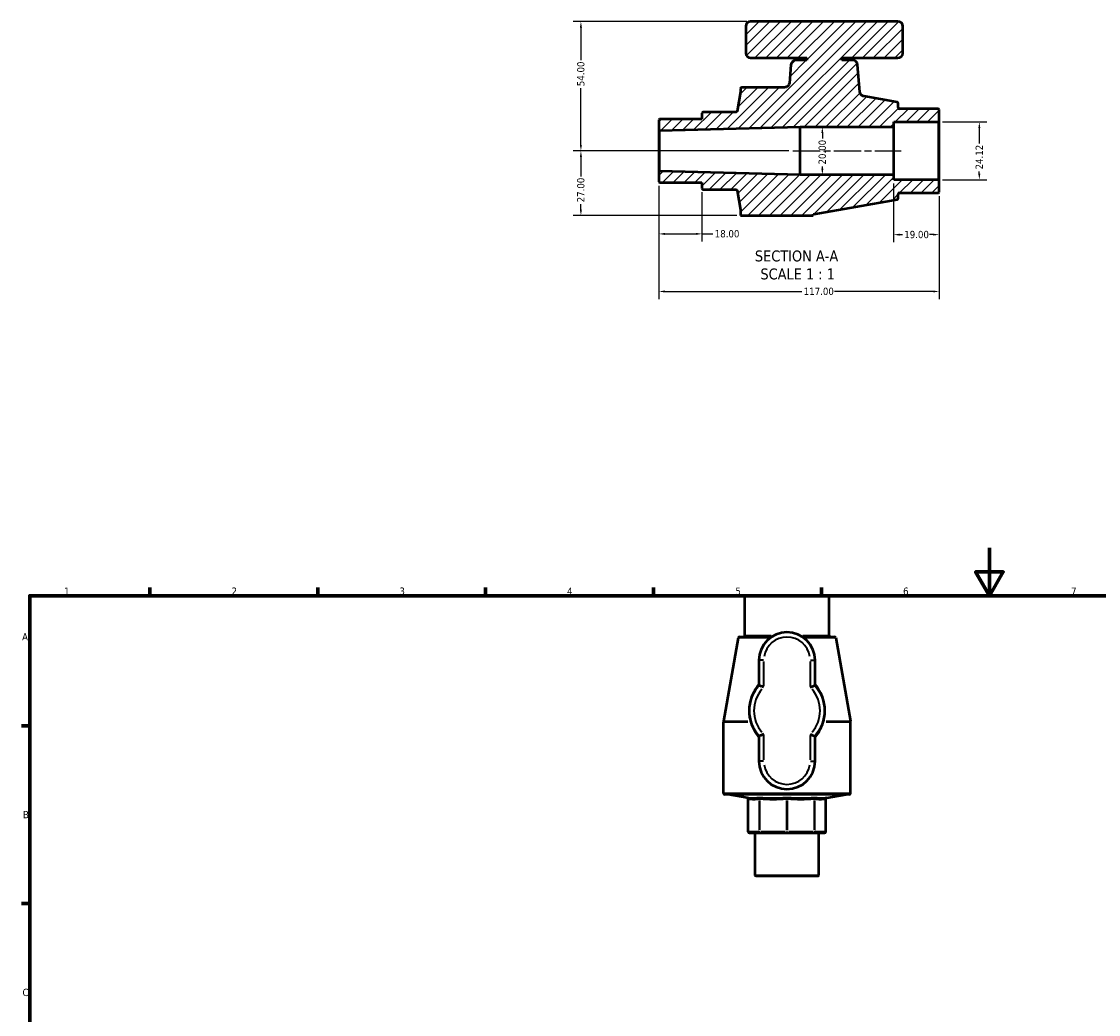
# Model space of a CAD drawing. Header units: millimetres. Extents: x 0 to 932, y -15 to 814.
# Tile 2 of 3: x 17 to 466, y 399 to 814. Entities that reach past the tile are written whole.
import ezdxf

# ---------------------------------------------------------------- set-up
doc = ezdxf.new("R2010")
doc.units = ezdxf.units.MM
doc.linetypes.add('CHAIN', pattern=[0.7087, 0.4724, -0.0591, 0.1181, -0.0591])
for name, color, linetype, lineweight in [('Border (ANSI)', 7, 'Continuous', 70), ('Centerline (ANSI)', 7, 'Continuous', 25), ('Dimension (ANSI)', 7, 'Continuous', 25), ('Hatch (ANSI)', 7, 'Continuous', 18), ('Symbol (ANSI)', 7, 'Continuous', 25), ('Visible (ANSI)', 7, 'Continuous', 50), ('Visible Narrow (ANSI)', 7, 'Continuous', 35)]:
    doc.layers.add(name, color=color, linetype=linetype, lineweight=lineweight)
doc.styles.add('Label Text (ANSI)', font='tahoma.ttf')
doc.styles.add('Note Text (ANSI)', font='tahoma.ttf')
doc.dimstyles.new('Default - mm (ANSI)', dxfattribs={"dimtxt": 3.048, "dimasz": 2.5, "dimexe": 3.175, "dimexo": 1.6002, "dimgap": 0.8, "dimtad": 0, "dimtoh": 1, "dimrnd": 1e-08, "dimzin": 4, "dimdsep": 46, "dimtxsty": 'Note Text (ANSI)', "dimcen": 0.09, "dimdle": 10, "dimclrd": 256, "dimclre": 256, "dimclrt": 256, "dimadec": 1, "dimazin": 1, "dimtfac": 1, "dimtofl": 0, "dimtmove": 0, "dimatfit": 3, "dimfxl": 1, "dimtolj": 1, "dimtzin": 4, "dimlwd": -1, "dimlwe": -1, "dimarcsym": 0})

# ---------------------------------------------------------------- blocks, each defined once
blk = doc.blocks.new('Borders Default Border')
at = {"layer": 'Border (ANSI)'}
for p, q in [((70.08, 574), (70.08, 577.45)), ((140.17, 574), (140.17, 577.45)), ((210.25, 574), (210.25, 577.45)), ((280.33, 574), (280.33, 577.45)), ((350.42, 574), (350.42, 577.45)), ((20, 519.75), (16.55, 519.75)), ((20, 445.5), (16.55, 445.5))]:
    blk.add_line(p, q, dxfattribs=at)
at = {"layer": 'Border (ANSI)', "flags": 128}
for points in [[(420.5, 594), (420.5, 574), (414.73, 584), (426.27, 584), (420.5, 574)], [(20, 20), (20, 574), (821, 574), (821, 20), (20, 20)]]:
    blk.add_lwpolyline(points, dxfattribs=at)
at = {"layer": 'Border (ANSI)', "char_height": 3.05, "attachment_point": 7, "style": 'Note Text (ANSI)'}
for s, insert in [('1', (34.35, 574.4)), ('2', (104.2, 574.4)), ('3', (174.26, 574.34)), ('4', (244.23, 574.4)), ('5', (314.48, 574.34)), ('6', (384.49, 574.34)), ('7', (454.6, 574.4)), ('A', (16.78, 555.35)), ('B', (17.15, 481.1)), ('C', (16.95, 406.8))]:
    blk.add_mtext(s, dxfattribs=dict(at, insert=insert))
blk = doc.blocks.new('*D7')
at = {"layer": 'Defpoints', "color": 0, "transparency": 16777216}
for p in [(250.01, 813.8), (320.82, 813.8), (338.41, 759.8)]:
    blk.add_point(p, dxfattribs=at)
at = {"layer": 'Dimension (ANSI)', "transparency": 16777216}
for p, q in [((319.22, 813.8), (246.83, 813.8)), ((250.01, 811.3), (250.01, 797.6)), ((250.01, 762.3), (250.01, 786)), ((336.81, 759.8), (246.83, 759.8))]:
    blk.add_line(p, q, dxfattribs=at)
for points in [[(249.59, 811.3), (250.43, 811.3), (250.01, 813.8)], [(249.59, 762.3), (250.43, 762.3), (250.01, 759.8)]]:
    blk.add_solid(points, dxfattribs=at)
at = {"layer": 'Dimension (ANSI)', "transparency": 16777216, "insert": (248.42, 786.8), "char_height": 3.048, "attachment_point": 1, "rotation": 90, "style": 'Note Text (ANSI)'}
blk.add_mtext('\\A1;54.00', dxfattribs=at)
blk = doc.blocks.new('*D8')
at = {"layer": 'Defpoints', "color": 0, "transparency": 16777216}
for p in [(338.41, 759.8), (250.01, 732.8), (316.65, 732.8)]:
    blk.add_point(p, dxfattribs=at)
at = {"layer": 'Dimension (ANSI)', "transparency": 16777216}
for p, q in [((336.81, 759.8), (246.83, 759.8)), ((250.01, 757.3), (250.01, 749.12)), ((250.01, 735.3), (250.01, 737.49)), ((315.05, 732.8), (246.83, 732.8))]:
    blk.add_line(p, q, dxfattribs=at)
for points in [[(249.59, 757.3), (250.43, 757.3), (250.01, 759.8)], [(249.59, 735.3), (250.43, 735.3), (250.01, 732.8)]]:
    blk.add_solid(points, dxfattribs=at)
at = {"layer": 'Dimension (ANSI)', "transparency": 16777216, "insert": (248.42, 738.29), "char_height": 3.048, "attachment_point": 1, "rotation": 90, "style": 'Note Text (ANSI)'}
blk.add_mtext('\\A1;27.00', dxfattribs=at)
blk = doc.blocks.new('*D9')
at = {"layer": 'Defpoints', "color": 0, "transparency": 16777216}
for p in [(350.78, 769.8), (350.78, 749.8), (350.78, 749.8)]:
    blk.add_point(p, dxfattribs=at)
at = {"layer": 'Dimension (ANSI)', "transparency": 16777216}
for p, q in [((350.78, 767.3), (350.78, 764.93)), ((350.78, 752.3), (350.78, 753.3))]:
    blk.add_line(p, q, dxfattribs=at)
for points in [[(350.37, 767.3), (351.2, 767.3), (350.78, 769.8)], [(350.37, 752.3), (351.2, 752.3), (350.78, 749.8)]]:
    blk.add_solid(points, dxfattribs=at)
at = {"layer": 'Dimension (ANSI)', "transparency": 16777216, "insert": (349.2, 754.1), "char_height": 3.048, "attachment_point": 1, "rotation": 90, "style": 'Note Text (ANSI)'}
blk.add_mtext('\\A1;20.00', dxfattribs=at)
blk = doc.blocks.new('*D10')
at = {"layer": 'Defpoints', "color": 0, "transparency": 16777216}
for p in [(399.3, 771.86), (399.3, 747.74), (416.3, 747.74)]:
    blk.add_point(p, dxfattribs=at)
at = {"layer": 'Dimension (ANSI)', "transparency": 16777216}
for p, q in [((400.9, 771.86), (419.47, 771.86)), ((416.3, 769.36), (416.3, 762.86)), ((416.3, 750.24), (416.3, 751.24)), ((400.9, 747.74), (419.47, 747.74))]:
    blk.add_line(p, q, dxfattribs=at)
for points in [[(415.88, 769.36), (416.71, 769.36), (416.3, 771.86)], [(415.88, 750.24), (416.71, 750.24), (416.3, 747.74)]]:
    blk.add_solid(points, dxfattribs=at)
at = {"layer": 'Dimension (ANSI)', "transparency": 16777216, "insert": (414.74, 752.04), "char_height": 3.048, "attachment_point": 1, "rotation": 90, "style": 'Note Text (ANSI)'}
blk.add_mtext('\\A1;24.12', dxfattribs=at)
blk = doc.blocks.new('*D11')
at = {"layer": 'Defpoints', "color": 0, "transparency": 16777216}
for p in [(380.55, 747.74), (399.55, 742.5), (380.55, 724.8)]:
    blk.add_point(p, dxfattribs=at)
at = {"layer": 'Dimension (ANSI)', "transparency": 16777216}
for p, q in [((380.55, 746.14), (380.55, 721.63)), ((399.55, 740.9), (399.55, 721.63)), ((383.05, 724.8), (384.17, 724.8)), ((397.05, 724.8), (395.56, 724.8))]:
    blk.add_line(p, q, dxfattribs=at)
for points in [[(383.05, 725.22), (383.05, 724.39), (380.55, 724.8)], [(397.05, 725.22), (397.05, 724.39), (399.55, 724.8)]]:
    blk.add_solid(points, dxfattribs=at)
at = {"layer": 'Dimension (ANSI)', "transparency": 16777216, "insert": (384.97, 726.39), "char_height": 3.048, "attachment_point": 1, "style": 'Note Text (ANSI)'}
blk.add_mtext('\\A1;19.00', dxfattribs=at)
blk = doc.blocks.new('*D12')
at = {"layer": 'Defpoints', "color": 0, "transparency": 16777216}
for p in [(282.55, 746.83), (300.55, 744.11), (300.55, 725.12)]:
    blk.add_point(p, dxfattribs=at)
at = {"layer": 'Dimension (ANSI)', "transparency": 16777216}
for p, q in [((282.55, 745.23), (282.55, 721.95)), ((300.55, 742.51), (300.55, 721.95)), ((285.05, 725.12), (298.05, 725.12)), ((300.55, 725.12), (305.07, 725.12))]:
    blk.add_line(p, q, dxfattribs=at)
for points in [[(285.05, 725.54), (285.05, 724.7), (282.55, 725.12)], [(298.05, 725.54), (298.05, 724.7), (300.55, 725.12)]]:
    blk.add_solid(points, dxfattribs=at)
at = {"layer": 'Dimension (ANSI)', "transparency": 16777216, "insert": (305.87, 726.71), "char_height": 3.048, "attachment_point": 1, "style": 'Note Text (ANSI)'}
blk.add_mtext('\\A1;18.00', dxfattribs=at)
blk = doc.blocks.new('*D13')
at = {"layer": 'Defpoints', "color": 0, "transparency": 16777216}
for p in [(282.55, 746.83), (399.55, 742.5), (399.55, 701.07)]:
    blk.add_point(p, dxfattribs=at)
at = {"layer": 'Dimension (ANSI)', "transparency": 16777216}
for p, q in [((282.55, 745.23), (282.55, 697.9)), ((399.55, 740.9), (399.55, 697.9)), ((285.05, 701.07), (342.21, 701.07)), ((397.05, 701.07), (355.89, 701.07))]:
    blk.add_line(p, q, dxfattribs=at)
for points in [[(285.05, 701.49), (285.05, 700.66), (282.55, 701.07)], [(397.05, 701.49), (397.05, 700.66), (399.55, 701.07)]]:
    blk.add_solid(points, dxfattribs=at)
at = {"layer": 'Dimension (ANSI)', "transparency": 16777216, "insert": (343.01, 702.66), "char_height": 3.048, "attachment_point": 1, "style": 'Note Text (ANSI)'}
blk.add_mtext('\\A1;117.00', dxfattribs=at)

msp = doc.modelspace()

# ---------------------------------------------------------------- hatches: boundary and pattern name
at = {"layer": 'Hatch (ANSI)'}
h = msp.add_hatch(dxfattribs=at)
h.set_pattern_fill('ANSI31', color=256, scale=25.4, style=0)
h.set_pattern_definition([(45, (0, 0), (-2.245064, 2.245064), [])])
edge = h.paths.add_edge_path()
edge.add_ellipse((301.054, 775.496), major_axis=(-0.5, 0), ratio=1, start_angle=270, end_angle=360)
edge.add_line((300.554, 775.496), (300.554, 773.022))
edge.add_line((300.554, 773.022), (282.804, 773.022))
edge.add_line((282.804, 773.022), (282.554, 772.772))
edge.add_line((282.554, 772.772), (282.554, 768.551))
edge.add_line((282.554, 768.551), (282.804, 768.308))
edge.add_line((282.804, 768.308), (341.584, 769.801))
edge.add_line((341.584, 769.801), (380.554, 769.801))
edge.add_line((380.554, 769.801), (380.554, 771.86))
edge.add_line((380.554, 771.86), (399.304, 771.86))
edge.add_line((399.304, 771.86), (399.554, 772.11))
edge.add_line((399.554, 772.11), (399.554, 777.101))
edge.add_line((399.554, 777.101), (399.304, 777.351))
edge.add_line((399.304, 777.351), (382.954, 777.351))
edge.add_ellipse((382.954, 777.851), major_axis=(-0.5, 0), ratio=1, start_angle=0, end_angle=90, ccw=False)
edge.add_line((382.454, 777.851), (382.454, 779.632))
edge.add_ellipse((381.954, 779.632), major_axis=(0, 0.5), ratio=1, start_angle=270, end_angle=350)
edge.add_line((382.041, 780.124), (368.11, 782.58))
edge.add_spline(control_points=[(368.11, 782.58), (367.935, 782.611), (367.766, 782.665), (367.446, 782.816), (367.296, 782.912), (366.963, 783.195), (366.799, 783.401), (366.561, 783.864), (366.487, 784.116), (366.465, 784.376)], knot_values=[-0.2624448, -0.2624448, -0.2624448, -0.2624448, -0.2093513, -0.2093513, -0.1562578, -0.1562578, -0.0781289, -0.0781289, 0, 0, 0, 0], degree=3, periodic=0)
edge.add_line((366.465, 784.376), (365.467, 795.775))
edge.add_ellipse((363.475, 795.601), major_axis=(-0.174, 1.992), ratio=1, start_angle=270, end_angle=355)
edge.add_line((363.475, 797.601), (358.896, 797.601))
edge.add_line((358.896, 797.601), (358.896, 798.601))
edge.add_line((358.896, 798.601), (382.344, 798.601))
edge.add_ellipse((382.344, 800.601), major_axis=(2, 0), ratio=1, start_angle=270, end_angle=360)
edge.add_line((384.344, 800.601), (384.344, 811.801))
edge.add_ellipse((382.344, 811.801), major_axis=(0, 2), ratio=1, start_angle=270, end_angle=360)
edge.add_line((382.344, 813.801), (320.824, 813.801))
edge.add_ellipse((320.824, 811.801), major_axis=(-2, 0), ratio=1, start_angle=270, end_angle=360)
edge.add_line((318.824, 811.801), (318.824, 800.601))
edge.add_ellipse((320.824, 800.601), major_axis=(0, -2), ratio=1, start_angle=270, end_angle=360)
edge.add_line((320.824, 798.601), (344.271, 798.601))
edge.add_line((344.271, 798.601), (344.271, 797.601))
edge.add_line((344.271, 797.601), (339.693, 797.601))
edge.add_ellipse((339.693, 795.601), major_axis=(-2, 0), ratio=1, start_angle=270, end_angle=355)
edge.add_line((337.7, 795.775), (337.031, 788.127))
edge.add_spline(control_points=[(337.031, 788.127), (337.01, 787.892), (336.949, 787.663), (336.748, 787.237), (336.611, 787.043), (336.258, 786.695), (336.039, 786.55), (335.557, 786.352), (335.299, 786.301), (335.039, 786.301)], knot_values=[-0.2975599, -0.2975599, -0.2975599, -0.2975599, -0.2269089, -0.2269089, -0.1562578, -0.1562578, -0.0781289, -0.0781289, 0, 0, 0, 0], degree=3, periodic=0)
edge.add_line((335.039, 786.301), (317.154, 786.301))
edge.add_ellipse((317.154, 785.801), major_axis=(-0.5, 0), ratio=1, start_angle=270, end_angle=360)
edge.add_line((316.654, 785.801), (316.654, 784.49))
edge.add_ellipse((316.154, 784.49), major_axis=(0, -0.5), ratio=1, start_angle=80, end_angle=90, ccw=False)
edge.add_line((316.647, 784.403), (315.237, 776.409))
edge.add_spline(control_points=[(315.237, 776.409), (315.228, 776.358), (315.212, 776.309), (315.164, 776.218), (315.133, 776.176), (315.05, 776.094), (314.995, 776.058), (314.874, 776.009), (314.81, 775.996), (314.745, 775.996)], knot_values=[-0.0699969, -0.0699969, -0.0699969, -0.0699969, -0.0545307, -0.0545307, -0.0390644, -0.0390644, -0.0195322, -0.0195322, 0, 0, 0, 0], degree=3, periodic=0)
edge.add_line((314.745, 775.996), (301.054, 775.996))
edge = h.paths.add_edge_path()
edge.add_ellipse((301.054, 744.106), major_axis=(0, -0.5), ratio=1, start_angle=270, end_angle=360)
edge.add_line((301.054, 743.606), (314.745, 743.606))
edge.add_spline(control_points=[(314.745, 743.606), (314.796, 743.606), (314.848, 743.599), (314.946, 743.567), (314.992, 743.544), (315.087, 743.476), (315.133, 743.429), (315.202, 743.319), (315.226, 743.257), (315.237, 743.193)], knot_values=[-0.0699969, -0.0699969, -0.0699969, -0.0699969, -0.0545307, -0.0545307, -0.0390644, -0.0390644, -0.0195322, -0.0195322, 0, 0, 0, 0], degree=3, periodic=0)
edge.add_line((315.237, 743.193), (316.647, 735.199))
edge.add_ellipse((316.154, 735.112), major_axis=(0.087, -0.492), ratio=1, start_angle=80, end_angle=90, ccw=False)
edge.add_line((316.654, 735.112), (316.654, 732.801))
edge.add_line((316.654, 732.801), (347.008, 732.801))
edge.add_line((347.008, 732.801), (347.008, 733.309))
edge.add_ellipse((346.833, 735.301), major_axis=(1.992, 0.175), ratio=1, start_angle=270, end_angle=274.98085)
edge.add_line((347.181, 733.332), (382.041, 739.478))
edge.add_ellipse((381.954, 739.971), major_axis=(0.492, 0.087), ratio=1, start_angle=270, end_angle=350)
edge.add_line((382.454, 739.971), (382.454, 741.751))
edge.add_ellipse((382.954, 741.751), major_axis=(0, 0.5), ratio=1, start_angle=0, end_angle=90, ccw=False)
edge.add_line((382.954, 742.251), (399.304, 742.251))
edge.add_line((399.304, 742.251), (399.554, 742.501))
edge.add_line((399.554, 742.501), (399.554, 747.493))
edge.add_line((399.554, 747.493), (399.304, 747.743))
edge.add_line((399.304, 747.743), (380.554, 747.743))
edge.add_line((380.554, 747.743), (380.554, 749.801))
edge.add_line((380.554, 749.801), (341.584, 749.801))
edge.add_line((341.584, 749.801), (282.804, 751.295))
edge.add_line((282.804, 751.295), (282.554, 751.051))
edge.add_line((282.554, 751.051), (282.554, 746.831))
edge.add_line((282.554, 746.831), (282.804, 746.581))
edge.add_line((282.804, 746.581), (300.554, 746.581))
edge.add_line((300.554, 746.581), (300.554, 744.106))

# ---------------------------------------------------------------- linework, layer by layer
at = {"layer": 'Centerline (ANSI)', "linetype": 'CHAIN', "ltscale": 24.192183}
msp.add_line((338.409, 759.801), (383.729, 759.801), dxfattribs=at)
at = {"layer": 'Visible (ANSI)'}
for p, q in [((382.344, 813.801), (320.824, 813.801)), ((318.824, 811.801), (318.824, 800.601)), ((384.344, 800.601), (384.344, 811.801)), ((320.824, 798.601), (344.271, 798.601)), ((337.7, 795.775), (337.031, 788.127)), ((344.271, 797.601), (339.693, 797.601)), ((344.271, 798.601), (344.271, 797.601)), ((358.896, 797.601), (358.896, 798.601)), ((358.896, 798.601), (382.344, 798.601)), ((363.475, 797.601), (358.896, 797.601)), ((366.465, 784.376), (365.467, 795.775)), ((316.647, 784.403), (315.237, 776.409)), ((316.654, 785.801), (316.654, 784.49)), ((335.039, 786.301), (317.154, 786.301)), ((382.041, 780.124), (368.11, 782.58)), ((382.454, 777.851), (382.454, 779.632)), ((300.554, 775.496), (300.554, 773.022)), ((314.745, 775.996), (301.054, 775.996)), ((399.304, 777.351), (382.954, 777.351)), ((399.554, 777.101), (399.304, 777.351)), ((399.554, 772.11), (399.554, 777.101)), ((282.804, 773.022), (282.554, 772.772)), ((282.554, 772.772), (282.554, 768.551)), ((300.554, 773.022), (282.804, 773.022)), ((282.804, 768.308), (341.584, 769.801)), ((341.584, 769.801), (380.554, 769.801)), ((341.584, 749.801), (341.584, 769.801)), ((380.554, 769.801), (380.554, 771.86)), ((380.554, 771.86), (399.304, 771.86)), ((380.554, 749.801), (380.554, 769.801)), ((399.304, 771.86), (399.554, 772.11)), ((399.304, 771.86), (399.304, 747.743)), ((399.554, 747.493), (399.554, 772.11)), ((282.554, 768.551), (282.804, 768.308)), ((282.554, 768.551), (282.554, 751.051)), ((282.804, 751.295), (282.804, 768.308)), ((282.804, 751.295), (282.554, 751.051)), ((282.554, 751.051), (282.554, 746.831)), ((341.584, 749.801), (282.804, 751.295)), ((282.554, 746.831), (282.804, 746.581)), ((282.804, 746.581), (300.554, 746.581)), ((300.554, 746.581), (300.554, 744.106)), ((380.554, 749.801), (341.584, 749.801)), ((380.554, 747.743), (380.554, 749.801)), ((399.304, 747.743), (380.554, 747.743)), ((399.554, 747.493), (399.304, 747.743)), ((399.554, 742.501), (399.554, 747.493)), ((301.054, 743.606), (314.745, 743.606)), ((315.237, 743.193), (316.647, 735.199)), ((382.454, 739.971), (382.454, 741.751)), ((382.954, 742.251), (399.304, 742.251)), ((399.304, 742.251), (399.554, 742.501)), ((347.181, 733.332), (382.041, 739.478)), ((316.654, 735.112), (316.654, 732.801)), ((316.654, 732.801), (347.008, 732.801)), ((347.008, 732.801), (347.008, 733.309)), ((318.731, 573.982), (318.481, 573.732)), ((353.581, 573.732), (318.481, 573.732)), ((318.481, 557.382), (318.481, 573.732)), ((318.731, 573.982), (353.331, 573.982)), ((353.331, 573.982), (353.581, 573.732)), ((353.581, 557.382), (353.581, 573.732)), ((315.708, 556.469), (309.562, 521.609)), ((316.201, 556.882), (329.655, 556.882)), ((342.407, 556.882), (355.862, 556.882)), ((356.354, 556.469), (362.501, 521.609)), ((324.331, 547.072), (324.331, 536.623)), ((347.731, 536.623), (347.731, 547.072)), ((309.531, 491.583), (309.531, 521.262)), ((362.531, 491.583), (362.531, 521.262)), ((324.331, 515.401), (324.331, 504.952)), ((347.731, 504.952), (347.731, 515.401)), ((362.031, 491.083), (310.031, 491.083)), ((319.423, 489.666), (311.429, 491.075)), ((352.639, 489.666), (360.633, 491.075)), ((319.837, 475.482), (319.837, 489.173)), ((352.226, 475.482), (352.226, 489.173)), ((320.337, 474.982), (324.933, 474.982)), ((322.811, 457.232), (322.811, 474.982)), ((324.933, 474.982), (336.031, 474.982)), ((336.031, 474.982), (347.129, 474.982)), ((347.129, 474.982), (351.726, 474.982)), ((349.252, 457.232), (349.252, 474.982)), ((322.811, 457.232), (349.252, 457.232)), ((323.061, 456.982), (322.811, 457.232)), ((349.002, 456.982), (323.061, 456.982)), ((349.002, 456.982), (349.252, 457.232))]:
    msp.add_line(p, q, dxfattribs=at)
for centre, radius, start, end in [((320.824, 811.801), 2, 90, 180), ((382.344, 811.801), 2, 0, 90), ((320.824, 800.601), 2, 180, 270), ((382.344, 800.601), 2, 270, 0), ((339.693, 795.601), 2, 90, 175), ((363.475, 795.601), 2, 5, 90), ((316.154, 784.49), 0.5, 350, 0), ((317.154, 785.801), 0.5, 90, 180), ((381.954, 779.632), 0.5, 0, 80), ((382.954, 777.851), 0.5, 180, 270), ((301.054, 775.496), 0.5, 90, 180), ((301.054, 744.106), 0.5, 180, 270), ((382.954, 741.751), 0.5, 90, 180), ((381.954, 739.971), 0.5, 280, 0), ((316.154, 735.112), 0.5, 0, 10), ((346.833, 735.301), 2, 275.01915, 280), ((317.981, 557.382), 0.5, 270, 0), ((336.031, 547.072), 11.7, 0, 180), ((354.081, 557.382), 0.5, 180, 270), ((316.201, 556.382), 0.5, 90, 170), ((355.862, 556.382), 0.5, 10, 90), ((336.031, 526.012), 15.795, 137.79455, 222.20545), ((336.031, 526.012), 15.795, 317.79455, 42.20545), ((311.531, 521.262), 2, 170, 180), ((360.531, 521.262), 2, 0, 10), ((336.031, 504.952), 11.7, 180, 0), ((310.031, 491.583), 0.5, 180, 270), ((311.342, 490.583), 0.5, 80, 90), ((360.72, 490.583), 0.5, 90, 100), ((362.031, 491.583), 0.5, 270, 0), ((319.337, 489.173), 0.5, 0, 80), ((352.726, 489.173), 0.5, 100, 180), ((320.337, 475.482), 0.5, 180, 270), ((351.726, 475.482), 0.5, 270, 0)]:
    msp.add_arc(centre, radius, start, end, dxfattribs=at)
for points, knots in [([(337.031, 788.127), (337.01, 787.892), (336.949, 787.663), (336.748, 787.237), (336.611, 787.043), (336.258, 786.695), (336.039, 786.55), (335.557, 786.352), (335.299, 786.301), (335.039, 786.301)], [-0.29755995, -0.29755995, -0.29755995, -0.29755995, -0.22690887, -0.22690887, -0.15625779, -0.15625779, -0.07812889, -0.07812889, 0, 0, 0, 0]), ([(368.11, 782.58), (367.935, 782.611), (367.766, 782.665), (367.446, 782.816), (367.296, 782.912), (366.963, 783.195), (366.799, 783.401), (366.561, 783.864), (366.487, 784.116), (366.465, 784.376)], [-0.26244482, -0.26244482, -0.26244482, -0.26244482, -0.2093513, -0.2093513, -0.15625779, -0.15625779, -0.07812889, -0.07812889, 0, 0, 0, 0]), ([(315.237, 776.409), (315.228, 776.358), (315.212, 776.309), (315.164, 776.218), (315.133, 776.176), (315.05, 776.094), (314.995, 776.058), (314.874, 776.009), (314.81, 775.996), (314.745, 775.996)], [-0.069996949, -0.069996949, -0.069996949, -0.069996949, -0.054530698, -0.054530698, -0.039064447, -0.039064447, -0.019532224, -0.019532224, 0, 0, 0, 0]), ([(314.745, 743.606), (314.796, 743.606), (314.848, 743.599), (314.946, 743.567), (314.992, 743.544), (315.087, 743.476), (315.133, 743.429), (315.202, 743.319), (315.226, 743.257), (315.237, 743.193)], [-0.069996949, -0.069996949, -0.069996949, -0.069996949, -0.054530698, -0.054530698, -0.039064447, -0.039064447, -0.019532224, -0.019532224, 0, 0, 0, 0]), ([(326.331, 535.821), (326.329, 535.822), (326.327, 535.823), (326.176, 535.886), (326.026, 535.948), (325.735, 536.067), (325.593, 536.125), (325.229, 536.272), (325.02, 536.354), (324.681, 536.488), (324.551, 536.538), (324.376, 536.606), (324.331, 536.623), (324.331, 536.623)], [-0.65496495, -0.65496495, -0.65496495, -0.65496495, -0.65427414, -0.65427414, -0.60575151, -0.60575151, -0.55765839, -0.55765839, -0.47636803, -0.47636803, -0.40051627, -0.40051627, -0.32713707, -0.32713707, -0.32713707, -0.32713707]), ([(345.731, 535.821), (345.733, 535.822), (345.735, 535.823), (345.887, 535.886), (346.036, 535.948), (346.327, 536.067), (346.469, 536.125), (346.834, 536.272), (347.043, 536.354), (347.381, 536.488), (347.512, 536.538), (347.687, 536.606), (347.731, 536.623), (347.731, 536.623)], [-0.00069082, -0.00069082, -0.00069082, -0.00069082, 0, 0, 0.04852263, 0.04852263, 0.09661575, 0.09661575, 0.17790611, 0.17790611, 0.25375786, 0.25375786, 0.32713707, 0.32713707, 0.32713707, 0.32713707]), ([(326.331, 516.204), (326.329, 516.203), (326.327, 516.202), (326.176, 516.139), (326.026, 516.077), (325.735, 515.958), (325.593, 515.9), (325.229, 515.753), (325.02, 515.67), (324.681, 515.537), (324.551, 515.486), (324.376, 515.419), (324.331, 515.401), (324.331, 515.401)], [-0.00069082, -0.00069082, -0.00069082, -0.00069082, 0, 0, 0.04852263, 0.04852263, 0.09661575, 0.09661575, 0.17790611, 0.17790611, 0.25375786, 0.25375786, 0.32713707, 0.32713707, 0.32713707, 0.32713707]), ([(345.731, 516.204), (345.733, 516.203), (345.735, 516.202), (345.887, 516.139), (346.036, 516.077), (346.327, 515.958), (346.469, 515.9), (346.834, 515.753), (347.043, 515.67), (347.381, 515.537), (347.512, 515.486), (347.687, 515.419), (347.731, 515.401), (347.731, 515.401)], [-0.65496495, -0.65496495, -0.65496495, -0.65496495, -0.65427414, -0.65427414, -0.60575151, -0.60575151, -0.55765839, -0.55765839, -0.47636803, -0.47636803, -0.40051627, -0.40051627, -0.32713707, -0.32713707, -0.32713707, -0.32713707])]:
    msp.add_open_spline(points, degree=3, knots=knots, dxfattribs=at)
at = {"layer": 'Visible Narrow (ANSI)'}
for p, q in [((318.515, 557.382), (329.47, 557.382)), ((342.592, 557.382), (353.547, 557.382)), ((327.909, 556.469), (315.746, 556.469)), ((356.316, 556.469), (344.153, 556.469)), ((326.174, 547.072), (324.337, 547.072)), ((326.331, 536.384), (326.331, 546.51)), ((345.731, 546.51), (345.731, 536.384)), ((345.888, 547.072), (347.725, 547.072)), ((309.592, 521.609), (319.646, 521.609)), ((352.416, 521.609), (362.471, 521.609)), ((319.627, 521.262), (309.561, 521.262)), ((362.501, 521.262), (352.435, 521.262)), ((326.331, 505.515), (326.331, 515.641)), ((345.731, 515.641), (345.731, 505.515)), ((326.174, 504.952), (324.337, 504.952)), ((345.888, 504.952), (347.725, 504.952)), ((309.857, 491.583), (362.205, 491.583)), ((360.33, 491.075), (311.732, 491.075)), ((319.875, 476.166), (319.875, 488.477)), ((324.471, 488.477), (324.471, 476.166)), ((324.742, 476.166), (324.742, 488.477)), ((335.84, 488.477), (335.84, 476.166)), ((336.223, 476.166), (336.223, 488.477)), ((347.32, 488.477), (347.32, 476.166)), ((347.591, 476.166), (347.591, 488.477)), ((352.188, 488.477), (352.188, 476.166)), ((319.837, 475.482), (319.871, 475.482)), ((324.242, 475.482), (320.104, 475.482)), ((324.479, 475.482), (324.724, 475.482)), ((335.285, 475.482), (325.297, 475.482)), ((335.858, 475.482), (336.204, 475.482)), ((346.765, 475.482), (336.777, 475.482)), ((347.338, 475.482), (347.583, 475.482)), ((351.958, 475.482), (347.821, 475.482)), ((352.192, 475.482), (352.226, 475.482))]:
    msp.add_line(p, q, dxfattribs=at)
for centre, radius, start, end in [((336.031, 547.072), 9.7, 9, 171), ((336.031, 526.012), 13.795, 139.21249, 220.78751), ((336.031, 526.012), 13.795, 319.21249, 40.78751), ((336.031, 504.952), 9.7, 189, 351)]:
    msp.add_arc(centre, radius, start, end, dxfattribs=at)
for centre, major_axis, ratio, start_param, end_param in [((321.797, 521.262), (0, 2), 0.5809919, 1.40499, 1.5620697), ((321.992, 521.309), (-0.919, 1.776), 0.5275807, 1.1507586, 1.2963085), ((350.07, 521.309), (0.919, 1.776), 0.5275807, 4.9868768, 5.1324267), ((350.266, 521.262), (0, 2), 0.5809919, 4.7211156, 4.8781953), ((319.413, 489.161), (0.082, 0.493), 0.9220103, 4.9351049, 6.2024516), ((324.01, 489.161), (-0.082, 0.493), 0.9220103, 4.6304894, 5.8978361), ((324.551, 489.161), (0.034, 0.499), 0.3819092, 4.8091269, 6.0764736), ((335.649, 489.161), (-0.034, 0.499), 0.3819092, 4.7564674, 6.0238141), ((336.414, 489.161), (0.034, 0.499), 0.3819092, 0.2593712, 1.5267179), ((347.512, 489.161), (-0.034, 0.499), 0.3819092, 0.2067117, 1.4740584), ((348.053, 489.161), (0.082, 0.493), 0.9220103, 0.3853492, 1.6526959), ((352.65, 489.161), (-0.082, 0.493), 0.9220103, 0.0807337, 1.3480804), ((320.337, 475.482), (0, -0.5), 0.9238795, 4.7909288, 6.2046455), ((324.933, 475.482), (0, -0.5), 0.9238795, 4.7909288, 6.2046455), ((324.933, 475.482), (0, -0.5), 0.3826834, 4.7909288, 6.2046455), ((336.031, 475.482), (0, -0.5), 0.3826834, 4.7909288, 6.2046455), ((336.031, 475.482), (0, -0.5), 0.3826834, 0.0785398, 1.4922565), ((347.129, 475.482), (0, -0.5), 0.3826834, 0.0785398, 1.4922565), ((347.129, 475.482), (0, -0.5), 0.9238795, 0.0785398, 1.4922565), ((351.726, 475.482), (0, -0.5), 0.9238795, 0.0785398, 1.4922565)]:
    msp.add_ellipse(centre, major_axis=major_axis, ratio=ratio, start_param=start_param, end_param=end_param, dxfattribs=at)
for points, knots in [([(324.331, 537.121), (324.267, 537.049), (324.204, 536.975), (322.916, 535.455), (321.907, 533.759), (320.771, 530.73), (320.458, 529.502), (320.136, 527.22), (320.087, 526.169), (320.183, 523.922), (320.363, 522.737), (320.653, 521.609)], [-9.5662699, -9.5662699, -9.5662699, -9.5662699, -9.5354641, -9.5354641, -8.9323926, -8.9323926, -8.5554164, -8.5554164, -8.2363773, -8.2363773, -7.8571811, -7.8571811, -7.8571811, -7.8571811]), ([(351.41, 521.609), (351.479, 521.88), (351.543, 522.155), (351.919, 523.994), (352.029, 525.659), (351.702, 529.449), (351.11, 531.564), (349.52, 534.795), (348.69, 536.029), (347.732, 537.12)], [-14.1570841, -14.1570841, -14.1570841, -14.1570841, -14.0659235, -14.0659235, -13.5525032, -13.5525032, -12.9107277, -12.9107277, -12.4479689, -12.4479689, -12.4479689, -12.4479689]), ([(320.758, 521.605), (320.743, 521.598), (320.726, 521.595), (320.691, 521.596), (320.672, 521.601), (320.653, 521.609)], [-0.024517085, -0.024517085, -0.024517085, -0.024517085, -0.012484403, -0.012484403, 0, 0, 0, 0]), ([(351.41, 521.609), (351.396, 521.603), (351.383, 521.599), (351.355, 521.595), (351.342, 521.595), (351.32, 521.599), (351.312, 521.601), (351.304, 521.605)], [-0.024517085, -0.024517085, -0.024517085, -0.024517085, -0.015654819, -0.015654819, -0.006021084, -0.006021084, 0, 0, 0, 0]), ([(320.635, 521.262), (320.672, 521.262), (320.708, 521.266), (320.779, 521.281), (320.813, 521.293), (320.846, 521.309)], [0, 0, 0, 0, 0.012484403, 0.012484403, 0.024517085, 0.024517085, 0.024517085, 0.024517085]), ([(320.846, 521.309), (321.132, 520.308), (321.506, 519.348), (322.601, 517.138), (323.401, 515.943), (324.331, 514.879)], [-13.06839793, -13.06839793, -13.06839793, -13.06839793, -12.74754492, -12.74754492, -12.28518932, -12.28518932, -12.28518932, -12.28518932]), ([(347.731, 514.879), (348.629, 515.907), (349.406, 517.056), (350.519, 519.253), (350.916, 520.257), (351.216, 521.309)], [-9.39386082, -9.39386082, -9.39386082, -9.39386082, -8.94737684, -8.94737684, -8.61064486, -8.61064486, -8.61064486, -8.61064486]), ([(351.216, 521.309), (351.233, 521.301), (351.249, 521.294), (351.294, 521.279), (351.322, 521.272), (351.375, 521.264), (351.401, 521.262), (351.428, 521.262)], [0, 0, 0, 0, 0.006021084, 0.006021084, 0.015654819, 0.015654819, 0.024517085, 0.024517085, 0.024517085, 0.024517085]), ([(319.499, 489.653), (319.463, 489.659), (319.44, 489.663), (319.425, 489.666), (319.423, 489.666), (319.423, 489.666)], [-0.078591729, -0.078591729, -0.078591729, -0.078591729, -0.050300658, -0.050300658, -0.039294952, -0.039294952, -0.039294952, -0.039294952]), ([(324.072, 489.653), (323.314, 489.526), (322.554, 489.455), (321.791, 489.455), (321.029, 489.455), (320.264, 489.526), (319.499, 489.653)], [-3.2271484, -3.2271484, -3.2271484, -3.2271484, -2.6261025, -2.6261025, -2.6261025, -2.0250565, -2.0250565, -2.0250565, -2.0250565]), ([(319.837, 489.173), (319.837, 489.173), (319.838, 489.173), (319.845, 489.171), (319.857, 489.167), (319.875, 489.161)], [0.039294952, 0.039294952, 0.039294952, 0.039294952, 0.050300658, 0.050300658, 0.078591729, 0.078591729, 0.078591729, 0.078591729]), ([(319.875, 489.161), (320.64, 489.033), (321.406, 488.963), (322.173, 488.963), (322.94, 488.963), (323.706, 489.033), (324.471, 489.161)], [2.0250565, 2.0250565, 2.0250565, 2.0250565, 2.6261025, 2.6261025, 2.6261025, 3.2271484, 3.2271484, 3.2271484, 3.2271484]), ([(324.611, 489.653), (324.524, 489.659), (324.442, 489.663), (324.289, 489.667), (324.219, 489.666), (324.127, 489.66), (324.097, 489.657), (324.072, 489.653)], [-0.078591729, -0.078591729, -0.078591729, -0.078591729, -0.050300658, -0.050300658, -0.019346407, -0.019346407, 0, 0, 0, 0]), ([(324.471, 489.161), (324.484, 489.165), (324.499, 489.168), (324.545, 489.174), (324.581, 489.174), (324.658, 489.171), (324.699, 489.167), (324.742, 489.161)], [0, 0, 0, 0, 0.019346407, 0.019346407, 0.050300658, 0.050300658, 0.078591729, 0.078591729, 0.078591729, 0.078591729]), ([(335.651, 489.653), (333.813, 489.526), (331.973, 489.455), (330.133, 489.455), (328.292, 489.455), (326.451, 489.526), (324.611, 489.653)], [-3.2271484, -3.2271484, -3.2271484, -3.2271484, -2.6261025, -2.6261025, -2.6261025, -2.0250565, -2.0250565, -2.0250565, -2.0250565]), ([(324.742, 489.161), (326.589, 489.033), (328.44, 488.963), (330.291, 488.963), (332.142, 488.963), (333.993, 489.033), (335.84, 489.161)], [2.0250565, 2.0250565, 2.0250565, 2.0250565, 2.6261025, 2.6261025, 2.6261025, 3.2271484, 3.2271484, 3.2271484, 3.2271484]), ([(336.412, 489.653), (336.325, 489.659), (336.234, 489.663), (336.038, 489.667), (335.935, 489.666), (335.771, 489.66), (335.71, 489.657), (335.651, 489.653)], [-0.078591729, -0.078591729, -0.078591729, -0.078591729, -0.050300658, -0.050300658, -0.019346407, -0.019346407, 0, 0, 0, 0]), ([(335.84, 489.161), (335.87, 489.165), (335.901, 489.168), (335.983, 489.174), (336.035, 489.174), (336.133, 489.171), (336.179, 489.167), (336.223, 489.161)], [0, 0, 0, 0, 0.019346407, 0.019346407, 0.050300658, 0.050300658, 0.078591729, 0.078591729, 0.078591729, 0.078591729]), ([(336.223, 489.161), (338.07, 489.033), (339.92, 488.963), (341.771, 488.963), (343.622, 488.963), (345.473, 489.033), (347.32, 489.161)], [2.0250565, 2.0250565, 2.0250565, 2.0250565, 2.6261025, 2.6261025, 2.6261025, 3.2271484, 3.2271484, 3.2271484, 3.2271484]), ([(347.452, 489.653), (345.612, 489.526), (343.77, 489.455), (341.93, 489.455), (340.089, 489.455), (338.249, 489.526), (336.412, 489.653)], [-3.2271484, -3.2271484, -3.2271484, -3.2271484, -2.6261025, -2.6261025, -2.6261025, -2.0250565, -2.0250565, -2.0250565, -2.0250565]), ([(347.32, 489.161), (347.35, 489.165), (347.379, 489.168), (347.448, 489.174), (347.487, 489.174), (347.549, 489.171), (347.573, 489.167), (347.591, 489.161)], [0, 0, 0, 0, 0.019346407, 0.019346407, 0.050300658, 0.050300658, 0.078591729, 0.078591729, 0.078591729, 0.078591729]), ([(347.99, 489.653), (347.954, 489.659), (347.906, 489.663), (347.784, 489.667), (347.707, 489.666), (347.568, 489.66), (347.511, 489.657), (347.452, 489.653)], [-0.078591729, -0.078591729, -0.078591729, -0.078591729, -0.050300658, -0.050300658, -0.019346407, -0.019346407, 0, 0, 0, 0]), ([(347.591, 489.161), (348.356, 489.033), (349.123, 488.963), (349.889, 488.963), (350.656, 488.963), (351.423, 489.033), (352.188, 489.161)], [2.0250565, 2.0250565, 2.0250565, 2.0250565, 2.6261025, 2.6261025, 2.6261025, 3.2271484, 3.2271484, 3.2271484, 3.2271484]), ([(352.563, 489.653), (351.798, 489.526), (351.034, 489.455), (350.271, 489.455), (349.509, 489.455), (348.749, 489.526), (347.99, 489.653)], [-3.2271484, -3.2271484, -3.2271484, -3.2271484, -2.6261025, -2.6261025, -2.6261025, -2.0250565, -2.0250565, -2.0250565, -2.0250565]), ([(352.188, 489.161), (352.2, 489.165), (352.21, 489.168), (352.223, 489.172), (352.226, 489.173), (352.226, 489.173)], [0, 0, 0, 0, 0.019346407, 0.019346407, 0.039294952, 0.039294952, 0.039294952, 0.039294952]), ([(352.639, 489.666), (352.639, 489.666), (352.632, 489.665), (352.606, 489.66), (352.588, 489.657), (352.563, 489.653)], [-0.039294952, -0.039294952, -0.039294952, -0.039294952, -0.019346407, -0.019346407, 0, 0, 0, 0])]:
    msp.add_open_spline(points, degree=3, knots=knots, dxfattribs=at)
for points in [[(320.851, 521.648), (320.821, 521.634), (320.79, 521.619), (320.758, 521.605)], [(351.304, 521.605), (351.273, 521.619), (351.242, 521.634), (351.211, 521.648)], [(320.846, 521.309), (320.877, 521.326), (320.907, 521.344), (320.936, 521.363)], [(351.126, 521.363), (351.156, 521.344), (351.186, 521.326), (351.216, 521.309)]]:
    msp.add_open_spline(points, degree=3, dxfattribs=at)

# ---------------------------------------------------------------- block references
msp.add_blockref('Borders Default Border', (0, 0))

# ---------------------------------------------------------------- texts
at = {"layer": 'Symbol (ANSI)', "char_height": 4.572, "attachment_point": 7, "style": 'Label Text (ANSI)'}
for s, insert in [('SECTION A-A', (322.629, 713.537)), ('SCALE 1 : 1', (324.949, 706.024))]:
    msp.add_mtext(s, dxfattribs=dict(at, insert=insert))

# ---------------------------------------------------------------- dimensions: what is measured, and where the dimension line sits
at = {"layer": 'Dimension (ANSI)'}
for base, p1, p2, angle, override, picture, middle in [((250.009, 813.801), (338.409, 759.801), (320.824, 813.801), 270, {"dimgap": 0.8, "dimtoh": 0, "dimdec": 2, "dimtol": 0, "dimlim": 0, "dimtp": 0, "dimtm": 0, "dimtdec": 2, "dimatfit": 1}, '*D7', (250.009, 791.801)), ((350.784, 749.801), (350.784, 769.801), (350.784, 749.801), 270, {"dimgap": 0.8, "dimtoh": 0, "dimdec": 2, "dimse1": 1, "dimse2": 1, "dimtol": 0, "dimlim": 0, "dimtp": 0, "dimtm": 0, "dimtdec": 2, "dimatfit": 1}, '*D9', (350.784, 759.11)), ((416.296, 747.743), (399.304, 771.86), (399.304, 747.743), 270, {"dimgap": 0.8, "dimtoh": 0, "dimdec": 2, "dimtol": 0, "dimlim": 0, "dimtp": 0, "dimtm": 0, "dimtdec": 2, "dimatfit": 1}, '*D10', (416.296, 757.052)), ((250.009, 732.801), (338.409, 759.801), (316.654, 732.801), 270, {"dimgap": 0.8, "dimtoh": 0, "dimdec": 2, "dimtol": 0, "dimlim": 0, "dimtp": 0, "dimtm": 0, "dimtdec": 2, "dimatfit": 1}, '*D8', (250.009, 743.301)), ((300.554, 725.121), (282.554, 746.831), (300.554, 744.106), 180, {"dimgap": 0.8, "dimtoh": 0, "dimdec": 2, "dimtol": 0, "dimlim": 0, "dimtp": 0, "dimtm": 0, "dimtdec": 2, "dimatfit": 2}, '*D12', (310.768, 725.121)), ((399.554, 701.072), (282.554, 746.831), (399.554, 742.501), 180, {"dimgap": 0.8, "dimtoh": 0, "dimdec": 2, "dimtol": 0, "dimlim": 0, "dimtp": 0, "dimtm": 0, "dimtdec": 2, "dimatfit": 1}, '*D13', (349.054, 701.072)), ((380.554, 724.804), (399.554, 742.501), (380.554, 747.743), 180, {"dimgap": 0.8, "dimtoh": 0, "dimdec": 2, "dimtol": 0, "dimlim": 0, "dimtp": 0, "dimtm": 0, "dimtdec": 2, "dimatfit": 1}, '*D11', (389.863, 724.804))]:
    dim = msp.add_linear_dim(base=base, p1=p1, p2=p2, angle=angle, dimstyle='Default - mm (ANSI)', override=override, dxfattribs=at)
    dim.commit()
    dim.dimension.update_dxf_attribs({"geometry": picture, "text_midpoint": middle, "dimtype": 160})

doc.saveas('drawing.dxf')
